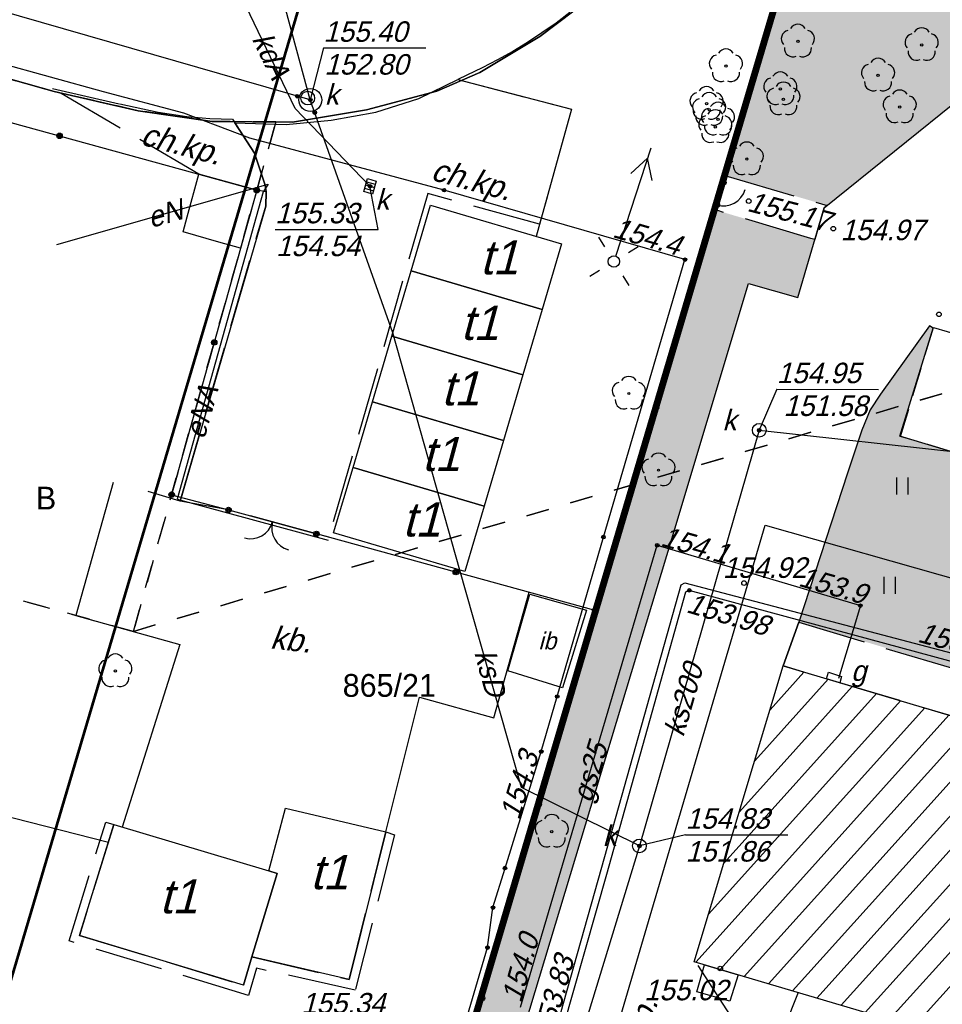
# Model space of a CAD drawing. Extents: x 88043 to 202646, y -79156 to -1177.
# Tile 37 of 54: x 150341 to 154392, y -33913 to -29590. Entities that reach past the tile are written whole.
import ezdxf

# ---------------------------------------------------------------- set-up
doc = ezdxf.new("R2010")
doc.units = ezdxf.units.DM
doc.header["$MEASUREMENT"] = 0
for name, pattern in [('4001', [0]), ('4002', [2, 1, -1]), ('4004', [4, 3, -1]), ('DASHED2', [0.375, 0.25, -0.125]), ('HIDDEN2', [4.7625, 3.175, -1.5875])]:
    doc.linetypes.add(name, pattern=pattern)
doc.layers.get('0').update_dxf_attribs({"color": 11})
doc.layers.add('area', color=6, linetype='Continuous', plot=False)
for name, color, linetype in [('Budynki', 1, 'Continuous'), ('DROGI', 6, 'Continuous'), ('Dzialki', 7, 'Continuous'), ('Elementy_budynkow', 1, 'Continuous'), ('HATCH', 8, 'Continuous'), ('Linie_napowietrzne', 1, 'Continuous'), ('ODGIK_1', 7, 'Continuous'), ('Ogrodzenia', 9, 'Continuous'), ('Roslinnosc', 3, 'Continuous'), ('Rzezba', 8, 'Continuous'), ('sc-proj', 4, 'Continuous'), ('Teksty', 1, 'Continuous'), ('Uz_CO', 6, 'Continuous'), ('Uz_Energia', 1, 'Continuous'), ('Uz_Gaz', 54, 'Continuous'), ('Uz_Kanalizacja', 9, 'Continuous'), ('Uz_Woda', 9, 'Continuous'), ('UZYTKI', 7, 'Continuous')]:
    doc.layers.add(name, color=color, linetype=linetype)
doc.layers.add('ZIELEN', color=82, linetype='Continuous', lineweight=0)

# ---------------------------------------------------------------- blocks, each defined once
blk = doc.blocks.new('1281')
at = {"layer": 'Ogrodzenia', "color": 174, "linetype": 'Continuous'}
for radius in [0.24, 0.16, 0.08]:
    blk.add_circle((0, 0), radius, dxfattribs=at)
blk = doc.blocks.new('2284')
at = {"layer": 'Ogrodzenia', "color": 174, "linetype": 'Continuous'}
blk.add_line((0, 0), (0, 1), dxfattribs=at)
blk = doc.blocks.new('1284')
at = {"layer": 'Ogrodzenia', "color": 174, "linetype": 'Continuous'}
blk.add_arc((0, 2), 2, -90, 0, dxfattribs=at)
blk = doc.blocks.new('2283')
at = {"layer": 'Ogrodzenia', "color": 174, "linetype": 'Continuous'}
blk.add_line((0, 0), (0, 1), dxfattribs=at)
blk = doc.blocks.new('1283')
at = {"layer": 'Ogrodzenia', "color": 174, "linetype": 'Continuous'}
for centre, start, end in [((0, 2), -90, 0), ((0, -2), 0, 90)]:
    blk.add_arc(centre, 2, start, end, dxfattribs=at)
blk = doc.blocks.new('1422')
at = {"layer": 'Roslinnosc', "color": 3, "linetype": 'Continuous'}
blk.add_circle((0, 0), 0.1, dxfattribs=at)
for centre, start, end in [((-0.71, 0.23), -257.5, -138.25), ((0, 0.75), 30.19, -210.23), ((0.71, 0.23), -41.7, 77.49), ((-0.44, -0.61), -185.67, -66.55), ((0.44, -0.61), -113.76, 5.74)]:
    blk.add_arc(centre, 0.75, start, end, dxfattribs=at)
blk = doc.blocks.new('1363')
at = {"layer": 'Linie_napowietrzne', "color": 174, "linetype": 'Continuous'}
for p, q in [((0, 1.5), (0, 2.5)), ((-1.5, 0), (-2.5, 0)), ((1.5, 0), (2.5, 0)), ((0, -1.5), (0, -2.5))]:
    blk.add_line(p, q, dxfattribs=at)
blk = doc.blocks.new('1766')
at = {"layer": 'Uz_Energia', "color": 1, "linetype": 'Continuous'}
for radius in [0.16, 0.08]:
    blk.add_circle((0, 0), radius, dxfattribs=at)
blk = doc.blocks.new('1736')
at = {"layer": 'Uz_CO', "color": 6, "linetype": 'Continuous'}
for radius in [0.16, 0.08]:
    blk.add_circle((0, 0), radius, dxfattribs=at)
blk = doc.blocks.new('1722')
at = {"layer": 'Uz_Kanalizacja', "color": 9, "linetype": 'Continuous'}
blk.add_circle((0, 0), 0.6, dxfattribs=at)
blk = doc.blocks.new('1811')
at = {"layer": 'Rzezba', "color": 8, "linetype": 'Continuous'}
blk.add_circle((0, 0), 0.2, dxfattribs=at)
blk = doc.blocks.new('1746')
at = {"layer": 'Uz_Gaz', "color": 54, "linetype": 'Continuous'}
for radius in [0.16, 0.08]:
    blk.add_circle((0, 0), radius, dxfattribs=at)
blk = doc.blocks.new('1726')
at = {"layer": 'Uz_Kanalizacja', "color": 9, "linetype": 'Continuous'}
for radius in [0.16, 0.08]:
    blk.add_circle((0, 0), radius, dxfattribs=at)
blk = doc.blocks.new('1047')
at = {"layer": 'Linie_napowietrzne', "color": 1, "linetype": 'Continuous'}
blk.add_line((0, 0.5), (0, 10.5), dxfattribs=at)
blk = doc.blocks.new('1046')
at = {"layer": 'Linie_napowietrzne', "color": 1, "linetype": 'Continuous'}
for p in [(-1, 7.8), (1, 7.8)]:
    blk.add_line(p, (0, 9.53), dxfattribs=at)
blk = doc.blocks.new('1361')
at = {"layer": 'Linie_napowietrzne', "color": 174, "linetype": 'Continuous'}
blk.add_circle((0, 0), 0.5, dxfattribs=at)
blk = doc.blocks.new('1450')
at = {"layer": 'Roslinnosc', "color": 3, "linetype": 'Continuous'}
for p, q in [((-0.5, -0.75), (-0.5, 0.75)), ((0.5, -0.75), (0.5, 0.75))]:
    blk.add_line(p, q, dxfattribs=at)
blk = doc.blocks.new('mroczocza')
at = {"layer": 'Budynki', "color": 7, "linetype": '4001'}
for points in [[(-6.93, 54.47, 0), (-6.08, 57.35, 0), (-0.33, 55.65, 0), (-1.18, 52.77, 0), (-6.93, 54.47, 0)], [(-7.78, 51.6, 0), (-6.93, 54.47, 0), (-1.18, 52.77, 0), (-2.03, 49.9, 0), (-7.78, 51.6, 0)], [(-8.63, 48.72, 0), (-7.78, 51.6, 0), (-2.03, 49.9, 0), (-2.88, 47.02, 0), (-8.63, 48.72, 0)], [(-9.48, 45.84, 0), (-8.63, 48.72, 0), (-2.88, 47.02, 0), (-3.73, 44.14, 0), (-9.48, 45.84, 0)], [(-10.34, 42.97, 0), (-9.48, 45.84, 0), (-3.73, 44.14, 0), (-4.58, 41.27, 0), (-10.34, 42.97, 0)], [(-1.72, 40.28, 0), (0.76, 39.57, 0), (-0.29, 36.16, 0), (-2.69, 36.9, 0), (-1.72, 40.28, 0)], [(17.308, 20.639, 0), (7.654, 23.493, 0), (5.5, 24.13, 0), (9.4, 37.12, 0), (18.353, 34.461, 0), (27.312, 31.81, 0), (27.67, 33, 0), (30.31, 32.14, 0), (29.97, 31.01, 0), (32.629, 30.185, 0), (34.32, 29.68, 0), (30.52, 16.75, 0), (25.08, 18.3, 0), (23.092, 11.366, 0), (21.99, 7.52, 0), (14.19, 9.83, 0), (17.308, 20.639, 0)], [(-13.923, 24.354, 0), (-12.815, 28.009, 0), (-13.18, 28.12, 0), (-12.45, 30.88, 0), (-8.04, 29.84, 0), (-9.66, 23.35, 0), (-13.923, 24.354, 0)], [(-19.99, 30.16, 0), (-13.18, 28.12, 0), (-12.815, 28.009, 0), (-13.923, 24.354, 0), (-14.3, 23.11, 0), (-21.49, 25.29, 0), (-19.99, 30.16, 0)]]:
    blk.add_polyline3d(points, dxfattribs=at)
at = {"layer": 'DROGI', "color": 8, "linetype": '4001'}
for p, q in [((0.034, 65.803), (-0.571, 65.347)), ((-0.571, 65.347), (-1.192, 64.911)), ((-1.192, 64.911), (-1.826, 64.495)), ((-1.826, 64.495), (-2.475, 64.101)), ((-2.475, 64.101), (-3.135, 63.729)), ((-3.135, 63.729), (-3.808, 63.379)), ((-3.808, 63.379), (-4.491, 63.052)), ((-4.491, 63.052), (-4.89, 62.87)), ((-4.89, 62.87), (0.11, 61.56)), ((11.2, 57.23, 154.981), (18.17, 62.85, 154.881)), ((0.11, 61.56), (-1.44, 55.978)), ((-14.68, 60.96), (-13.81, 59.63)), ((-13.81, 59.63), (-13.34, 58.23)), ((-13.34, 58.23), (-13.3, 57.93)), ((-13.3, 57.93), (-13.32, 57.31)), ((-13.32, 57.31), (-17.08, 44.36)), ((10.05, 53.3, 154.951), (11.2, 57.23, 154.981)), ((4.29, 41.97, 154.941), (7.88, 53.91, 154.961)), ((7.88, 53.91, 154.961), (10.05, 53.3, 154.951)), ((15.82, 52.05, 155.001), (13.67, 49.06, 154.981)), ((14.52, 47.21, 155.101), (15.99, 51.95, 155.001)), ((15.99, 51.95, 155.001), (15.82, 52.05, 155.001)), ((13.67, 49.06, 154.981), (13.22, 48.37, 154.971)), ((13.22, 48.37, 154.971), (12.85, 47.47, 154.971)), ((12.85, 47.47, 154.971), (12.22, 45.59, 154.951)), ((25.53, 43.88, 154.581), (14.52, 47.21, 155.101)), ((12.22, 45.59, 154.951), (10.09, 39.05, 154.901)), ((-20.01, 45.18), (-21.65, 39.34)), ((-17.08, 44.36), (-18.48, 44.78)), ((2.08, 34.65, 154.921), (4.29, 41.97, 154.941)), ((-3.3, 34.84), (-1.749, 40.356)), ((-21.65, 39.34), (-17.09, 38.07)), ((10.09, 39.05, 154.901), (9.4, 37.12)), ((-17.09, 38.07), (-19.616, 30.048)), ((-8.04, 29.84), (-6.57, 35.75)), ((-6.57, 35.75), (-3.3, 34.84)), ((-1.97, 21.22, 154.921), (2.08, 34.65, 154.921))]:
    blk.add_line(p, q, dxfattribs=at)
at = {"layer": 'DROGI', "color": 8, "linetype": '4004'}
for p, q in [((-6.6, 62.03), (-4.89, 62.87)), ((-4.89, 62.87), (0.11, 61.56)), ((-16.255, 58.711), (-22.68, 62.48)), ((-22.68, 62.48), (-19.73, 61.8)), ((-8.48, 61.44), (-6.6, 62.03)), ((-19.73, 61.8), (-18.04, 61.44)), ((-18.04, 61.44), (-16.78, 61.24)), ((-10.44, 61.08), (-8.48, 61.44)), ((0.11, 61.56), (-1.29, 56.52)), ((-16.78, 61.24), (-15.77, 61.15)), ((-15.77, 61.15), (-14.78, 61.12)), ((-14.78, 61.12), (-13.81, 59.63)), ((-14.68, 60.96), (-12.42, 60.9)), ((-13.81, 59.63), (-14.68, 60.96)), ((-12.42, 60.9), (-10.44, 61.08)), ((-13.81, 59.63), (-13.34, 58.23)), ((-13.34, 58.23), (-13.81, 59.63)), ((-16.77, 56.84), (-16.255, 58.711)), ((-13.71, 58.01), (-16.255, 58.711)), ((-16.255, 58.711), (-13.71, 58.01)), ((6.78, 58.34, 155.281), (6.872, 58.644)), ((6.872, 58.644), (6.99, 58.61, 155.191)), ((6.99, 58.61, 155.191), (11.09, 57.41, 155.091)), ((-13.71, 58.01), (-14.421, 55.467)), ((-13.3, 57.93), (-13.71, 58.01)), ((-13.34, 58.23), (-13.3, 57.93)), ((-13.3, 57.93), (-13.34, 58.23)), ((-13.32, 57.31), (-13.3, 57.93)), ((6.49, 57.36, 155.251), (6.78, 58.34, 155.281)), ((-6.2, 57.86), (-10.548, 42.771)), ((-1.29, 56.52), (-6.2, 57.86)), ((-17.08, 44.36), (-13.32, 57.31)), ((6.426, 57.144), (6.49, 57.36, 155.251)), ((6.54, 57.11, 155.191), (6.426, 57.144)), ((10.62, 55.89, 155.081), (6.54, 57.11, 155.191)), ((11.2, 57.23, 154.981), (10.793, 55.838)), ((11.09, 57.41, 155.091), (11.334, 57.338)), ((11.334, 57.338), (11.2, 57.23, 154.981)), ((-16.95, 56.18), (-16.77, 56.84)), ((-15.38, 55.72), (-16.95, 56.18)), ((10.793, 55.838), (10.62, 55.89, 155.081)), ((-14.421, 55.467), (-15.38, 55.72)), ((-14.95, 43.97), (-17.08, 44.36)), ((-11.09, 42.92), (-14.95, 43.97)), ((-10.548, 42.771), (-11.09, 42.92)), ((9.4, 37.12), (10.09, 39.05, 154.901)), ((10.09, 39.05, 154.901), (14.06, 37.84, 154.861)), ((14.06, 37.84, 154.861), (25.14, 34.57, 154.741)), ((18.353, 34.461), (9.4, 37.12)), ((-21.95, 25.05), (-20.34, 30.27)), ((-20.34, 30.27), (-19.99, 30.16)), ((-19.99, 30.16), (-21.49, 25.29)), ((-9.66, 23.35), (-8.04, 29.84)), ((-8.04, 29.84), (-7.66, 29.71)), ((-7.66, 29.71), (-9.39, 22.89)), ((-21.49, 25.29), (-14.3, 23.11)), ((-14.07, 22.66), (-21.95, 25.05)), ((-14.3, 23.11), (-13.923, 24.354)), ((-13.923, 24.354), (-9.66, 23.35)), ((-13.72, 23.85), (-14.07, 22.66)), ((-9.39, 22.89), (-13.72, 23.85))]:
    blk.add_line(p, q, dxfattribs=at)
at = {"layer": 'Dzialki', "color": 7, "linetype": '4001'}
for p, q in [((-8.66, 6.39), (12.74, 78.6)), ((12.74, 78.6), (-8.66, 6.39)), ((-22.6, 62.34), (-46.45, 68.99)), ((-46.45, 68.99), (-22.6, 62.34)), ((1.14, 66.59), (-1.28, 64.75)), ((-1.28, 64.75), (1.14, 66.59)), ((-1.28, 64.75), (-3.91, 63.18)), ((-3.91, 63.18), (-1.28, 64.75)), ((-3.91, 63.18), (-5.8, 62.36)), ((-5.8, 62.36), (-3.91, 63.18)), ((-18.92, 61.5), (-22.6, 62.34)), ((-22.6, 62.34), (-18.92, 61.5)), ((-5.8, 62.36), (-8.89, 61.53)), ((-8.89, 61.53), (-5.8, 62.36)), ((-15.67, 61.03), (-18.92, 61.5)), ((-18.92, 61.5), (-15.67, 61.03)), ((-8.89, 61.53), (-12.14, 61)), ((-12.14, 61), (-8.89, 61.53)), ((-12.14, 61), (-15.67, 61.03)), ((-15.67, 61.03), (-12.14, 61))]:
    blk.add_line(p, q, dxfattribs=at)
at = {"layer": 'Elementy_budynkow', "color": 7, "linetype": '4001'}
blk.add_polyline3d([(7.428, 23.56, 0), (7.06, 22.41, 0), (5.61, 22.82, 0), (5.954, 23.996, 0), (7.428, 23.56, 0)], dxfattribs=at)
at = {"layer": 'ODGIK_1', "color": 3, "linetype": '4001', "lineweight": 53}
blk.add_polyline3d([(-27.84, 12.071, 0), (-6.445, 84.288, 0), (-4.9, 88.047, 0), (-2.626, 91.417, 0), (0.284, 94.248, 0), (26.977, 115.506, 0), (30.197, 117.589, 0), (33.738, 119.022, 0), (37.501, 119.759, 0), (41.334, 119.763, 0), (45.086, 119.039, 0), (119.877, 97.023, 0), (123.539, 95.541, 0), (126.841, 93.358, 0), (129.646, 90.579, 0), (131.857, 87.296, 0), (133.367, 83.652, 0), (134.141, 79.778, 0), (134.132, 75.826, 0), (127.805, 12.99, 0)], dxfattribs=at)
at = {"layer": 'Ogrodzenia', "color": 184, "linetype": '4001'}
for p, q in [((6.78, 58.34), (11.363, 73.472)), ((-31.03, 62.78), (-13.71, 58.01)), ((-13.71, 58.01), (-17.45, 44.64)), ((6.49, 57.36), (1.15, 39.56)), ((-17.45, 44.64), (-14.95, 43.97)), ((1.15, 39.56), (-11.09, 42.92)), ((1.15, 39.56), (-3.82, 22.54)), ((-3.82, 22.54), (-8.54, 6.64))]:
    blk.add_line(p, q, dxfattribs=at)
at = {"layer": 'Rzezba', "color": 6, "linetype": 'Continuous'}
blk.add_circle((6.64, 23.84, 155.025), 0.1, dxfattribs=at)
at = {"layer": 'Uz_CO', "color": 135, "linetype": '4001'}
for p, q in [((1.44, 28.29), (4.92, 40.69)), ((4.92, 40.69), (5.09, 40.77)), ((5.09, 40.77), (18.94, 37.13, 153.691)), ((5.12, 40.36), (1.65, 27.96)), ((5.28, 40.44, 153.981), (5.12, 40.36)), ((18.56, 36.84), (5.28, 40.44, 153.981)), ((-0.73, 20.58, 153.831), (1.44, 28.29)), ((1.65, 27.96), (-0.39, 20.81))]:
    blk.add_line(p, q, dxfattribs=at)
at = {"layer": 'Uz_Energia', "color": 1, "linetype": '4001'}
for p, q in [((-20.44, 62.32), (-42.71, 68.51)), ((-16.91, 61.39), (-20.44, 62.32)), ((-14.02, 60.29), (-16.91, 61.39)), ((-5.49, 58.01), (-14.02, 60.29)), ((-22.49, 55.63), (-13.21, 58.28)), ((-13.435, 57.933), (-17.202, 44.451)), ((-13.21, 58.28), (-13.435, 57.933)), ((5.09, 54.96), (-5.49, 58.01)), ((1.51, 42.78), (5.09, 54.96)), ((-17.202, 44.451), (-10.582, 42.645)), ((-0.52, 35.78), (1.51, 42.78)), ((-1.22, 33.36), (-0.52, 35.78)), ((-2.81, 28.25), (-1.22, 33.36)), ((-31.58, 32.28), (-20.227, 29.392)), ((-3.34, 26.51), (-2.81, 28.25)), ((-3.58, 24.76), (-3.34, 26.51)), ((-4.7, 20.98), (-3.58, 24.76))]:
    blk.add_line(p, q, dxfattribs=at)
at = {"layer": 'Uz_Gaz', "color": 54, "linetype": '4001'}
for p, q in [((-2.13, 22.14), (3.87, 42.42)), ((3.87, 42.42), (12.79, 39.77)), ((12.79, 39.77), (11.838, 36.576))]:
    blk.add_line(p, q, dxfattribs=at)
blk.add_polyline3d([(11.39, 36.85, 0), (11.97, 36.659, 0), (11.888, 36.381, 0), (11.303, 36.554, 0), (11.39, 36.85, 0)], dxfattribs=at)
at = {"layer": 'Uz_Kanalizacja', "color": 14, "linetype": '4001'}
for p, q in [((-11.36, 61.97), (-37.95, 69.64)), ((-11.36, 61.97), (-13.049, 68.196)), ((-12.02, 61.59), (-14.43, 66.6, 155.281)), ((-7.737, 51.744), (-11.36, 61.97)), ((-8.74, 58.18), (-12.02, 61.59)), ((-4.792, 41.333), (-7.737, 51.744)), ((8.35, 47.47, 154.951), (3.09, 29.22, 154.831)), ((8.35, 47.47, 154.951), (46.16, 43.34, 154.141)), ((-2.092, 31.788), (-4.792, 41.333)), ((3.09, 29.22, 154.831), (-2.092, 31.788)), ((3.09, 29.22, 154.831), (-0.24, 18.36, 154.811)), ((5.649, 23.97), (11.072, 15.637, 160.714)), ((10.065, 22.78), (7.91, 17.44, 154.821)), ((10.065, 22.78), (7.91, 17.44, 154.821))]:
    blk.add_line(p, q, dxfattribs=at)
at = {"layer": 'Uz_Kanalizacja', "color": 14, "linetype": 'Continuous'}
for p, q in [((-10.787, 64.254), (-11.36, 61.97)), ((-10.787, 64.254), (-6.283, 64.252)), ((-8.889, 58.381), (-8.506, 58.267)), ((-8.974, 58.093), (-8.591, 57.979)), ((-8.932, 58.237), (-8.548, 58.123)), ((-8.377, 56.283), (-8.74, 58.18)), ((-12.904, 56.285), (-8.377, 56.283)), ((9.121, 49.267), (8.35, 47.47)), ((9.121, 49.267), (13.586, 49.265)), ((5.119, 29.704), (3.09, 29.22)), ((5.119, 29.704), (9.612, 29.702))]:
    blk.add_line(p, q, dxfattribs=at)
blk.add_lwpolyline([(-8.463, 58.411), (-8.634, 57.836), (-9.017, 57.949), (-8.846, 58.524), (-8.463, 58.411)], dxfattribs=at)
for centre, radius in [((-11.36, 61.97), 0.5), ((-11.47, 62.05), 0.3)]:
    blk.add_circle(centre, radius, dxfattribs=at)
at = {"layer": 'Uz_Woda', "color": 5, "linetype": '4001'}
for p, q in [((-1.75, 8.1), (8.61, 43.3)), ((8.61, 43.3), (18.021, 40.624))]:
    blk.add_line(p, q, dxfattribs=at)
at = {"layer": 'UZYTKI', "color": 184, "linetype": '4002'}
for points in [[(114.23, 77.83, 0), (-19.129, 38.638, 0), (-12.872, 61.006, 0), (-15.67, 61.03, 0), (-18.92, 61.5, 0), (-22.6, 62.34, 0), (-46.45, 68.99, 0)], [(-52.686, 47.919, 0), (-19.129, 38.638, 0), (114.23, 77.83, 0)], [(-12.872, 61.006, 0), (-19.129, 38.638, 0), (-52.686, 47.919, 0), (-46.45, 68.99, 0), (-22.6, 62.34, 0), (-18.92, 61.5, 0), (-15.67, 61.03, 0), (-12.872, 61.006, 0)]]:
    blk.add_polyline3d(points, dxfattribs=at)
at = {"layer": 'Linie_napowietrzne', "color": 1, "xscale": 0.5, "yscale": 0.5, "zscale": 0.5, "rotation": 341.90137}
for name in ['1047', '1046']:
    blk.add_blockref(name, (1.97, 54.88), dxfattribs=at)
at = {"layer": 'Linie_napowietrzne', "color": 184, "xscale": 0.5, "yscale": 0.5, "zscale": 0.5}
for name, rotation in [('1363', 31.99999699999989), ('1361', 359.9900000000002)]:
    blk.add_blockref(name, (1.97, 54.88), dxfattribs=dict(at, rotation=rotation))
at = {"layer": 'Ogrodzenia', "color": 184, "xscale": 0.5, "yscale": 0.5, "zscale": 0.5}
for p in [(-22.37, 60.395), (6.78, 58.34), (-13.71, 58.01), (-13.71, 58.01), (6.49, 57.36), (-15.58, 51.325), (3.82, 48.46), (-17.45, 44.64), (-17.45, 44.64), (-14.95, 43.97), (-11.09, 42.92), (-4.97, 41.24), (1.15, 39.56), (1.15, 39.56), (1.15, 39.56), (-1.335, 31.05), (-3.82, 22.54), (-3.82, 22.54)]:
    blk.add_blockref('1281', p, dxfattribs=at)
at = {"layer": 'Ogrodzenia', "color": 184, "xscale": 0.5}
for name, p, yscale, rotation in [('2284', (6.49, 57.36), 1.022008, 343.515547), ('2283', (-14.95, 43.97), 4.000262, 254.782568)]:
    blk.add_blockref(name, p, dxfattribs=dict(at, yscale=yscale, rotation=rotation))
at = {"layer": 'Ogrodzenia', "color": 184, "xscale": 0.5, "yscale": 0.5, "zscale": 0.5}
for name, p, rotation in [('1284', (6.49, 57.36), 343.515547), ('1283', (-13.02, 43.445), 254.782568)]:
    blk.add_blockref(name, p, dxfattribs=dict(at, rotation=rotation))
at = {"layer": 'Roslinnosc', "color": 104, "xscale": 0.5, "yscale": 0.5, "zscale": 0.5}
for name, p in [('1422', (10.048, 64.542)), ('1422', (15.484, 64.389)), ('1422', (6.889, 63.458)), ('1422', (13.57, 63.049)), ('1422', (9.278, 62.453)), ('1422', (9.414, 62.003)), ('1422', (6.038, 61.808)), ('1422', (6.153, 61.543)), ('1422', (14.519, 61.657)), ('1422', (6.542, 61.116)), ('1422', (6.421, 60.786)), ('1422', (7.806, 59.374)), ('1422', (2.625, 49.084)), ('1422', (3.927, 45.717)), ('1450', (14.645, 45.023)), ('1450', (14.082, 40.662)), ('1422', (-19.92, 36.9)), ('1422', (-0.758, 29.852))]:
    blk.add_blockref(name, p, dxfattribs=at)
at = {"layer": 'Rzezba', "color": 8, "xscale": 0.5, "yscale": 0.5, "zscale": 0.5}
for p in [(7.89, 57.53, 155.171), (11.6, 56.32, 154.971), (16.24, 52.56, 154.991), (7.68, 40.76, 154.921)]:
    blk.add_blockref('1811', p, dxfattribs=at)
at = {"layer": 'Uz_CO', "color": 135, "xscale": 0.5, "yscale": 0.5, "zscale": 0.5}
blk.add_blockref('1736', (5.28, 40.44, 153.981), dxfattribs=at)
at = {"layer": 'Uz_Energia', "color": 1, "xscale": 0.5, "yscale": 0.5, "zscale": 0.5}
for p in [(-5.49, 58.01), (5.09, 54.96), (1.51, 42.78), (-0.52, 35.78), (-1.22, 33.36), (-2.81, 28.25), (-3.34, 26.51), (-3.58, 24.76)]:
    blk.add_blockref('1766', p, dxfattribs=at)
at = {"layer": 'Uz_Gaz', "color": 54, "xscale": 0.5, "yscale": 0.5, "zscale": 0.5}
for p in [(3.87, 42.42), (12.79, 39.77)]:
    blk.add_blockref('1746', p, dxfattribs=at)
at = {"layer": 'Uz_Kanalizacja', "color": 14, "xscale": 0.5, "yscale": 0.5, "zscale": 0.5}
for name, p in [('1726', (-11.93, 62.134)), ('1726', (-11.36, 61.97)), ('1726', (-11.163, 61.415)), ('1722', (8.35, 47.47, 154.951)), ('1726', (8.35, 47.47, 154.951)), ('1722', (3.09, 29.22, 154.831)), ('1726', (3.09, 29.22, 154.831))]:
    blk.add_blockref(name, p, dxfattribs=at)
at = {"layer": 'Uz_Kanalizacja', "color": 14, "xscale": 0.5, "yscale": 0.5, "zscale": 0.5, "rotation": 343.4733449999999}
blk.add_blockref('1726', (-8.74, 58.18), dxfattribs=at)
at = {"layer": 'Budynki', "color": 7, "oblique": 15}
for p in [(-3.915, 54.31), (-4.765, 51.435), (-5.615, 48.56), (-6.465, 45.68), (-7.32, 42.805), (-11.373, 27.32), (-17.988, 26.26)]:
    blk.add_text('t1', height=1.5, rotation=359.97, dxfattribs=at).set_placement(p)
blk.add_text('ib', height=0.75, dxfattribs=at).set_placement((-1.348, 37.845))
at = {"layer": 'DROGI', "color": 8, "oblique": 15}
for s, rotation, p in [('ch.kp.', 344.9696, (-18.865, 60.027)), ('ch.kp.', 344.735, (-6.117, 58.477)), ('j.kp.', 73.5212, (3.221, 20.013))]:
    blk.add_text(s, height=1, rotation=rotation, dxfattribs=at).set_placement(p)
at = {"layer": 'Dzialki', "color": 7}
blk.add_text('865/21', height=1, dxfattribs=at).set_placement((-9.937, 35.767))
at = {"layer": 'Rzezba', "color": 8, "oblique": 15}
blk.add_text('155.17', height=0.9, rotation=345.2869, dxfattribs=at).set_placement((7.779, 57.107))
for s, p in [('154.97', (11.923, 55.814)), ('154.92', (6.749, 40.988))]:
    blk.add_text(s, height=0.9, dxfattribs=at).set_placement(p)
at = {"layer": 'Rzezba', "color": 6, "oblique": 15}
blk.add_text('155.02', height=0.9, dxfattribs=at).set_placement((3.296, 22.443))
at = {"layer": 'Teksty', "color": 1, "oblique": 15}
blk.add_text('kb.', height=1, rotation=353.5466, dxfattribs=at).set_placement((-13.147, 37.895))
at = {"layer": 'Uz_CO', "color": 135, "oblique": 15}
for s, rotation, p in [('153.98', 343.1507, (5.104, 39.495)), ('153.69', 344.6012, (15.262, 38.193)), ('153.83', 74.5214, (-0.737, 20.701))]:
    blk.add_text(s, height=0.9, rotation=rotation, dxfattribs=at).set_placement(p)
at = {"layer": 'Uz_Energia', "color": 1, "oblique": 15}
for s, rotation, p in [('eN', 15.9372, (-18.362, 56.341)), ('154.4', 343.8724, (1.868, 55.962)), ('eNA', 74.3891, (-16.015, 47.028)), ('154.3', 73.1132, (-2.193, 30.317))]:
    blk.add_text(s, height=0.9, rotation=rotation, dxfattribs=at).set_placement(p)
at = {"layer": 'Uz_Gaz', "color": 54, "oblique": 15}
for s, rotation, p in [('154.1', 343.94, (3.98, 42.413)), ('153.9', 343.9458, (10.031, 40.646)), ('g', 359.97, (12.379, 36.46)), ('gs25', 73.1786, (0.965, 31.075)), ('154.0', 74.3842, (-2.111, 22.288))]:
    blk.add_text(s, height=0.9, rotation=rotation, dxfattribs=at).set_placement(p)
at = {"layer": 'Uz_Kanalizacja', "color": 14, "oblique": 15}
for s, rotation, p in [('155.40', 359.97, (-10.787, 64.524)), ('kdA', 295.6893, (-13.936, 64.656)), ('152.80', 359.97, (-10.745, 63.084)), ('k', 359.97, (-10.724, 61.764)), ('k', 359.97, (-8.505, 57.155)), ('155.33', 359.97, (-12.904, 56.555)), ('154.54', 359.97, (-12.864, 55.115)), ('154.95', 359.97, (9.121, 49.537)), ('151.58', 359.97, (9.417, 48.097)), ('k', 359.97, (6.735, 47.47)), ('ksD', 285.124, (-4.167, 37.712)), ('ks200', 73.9702, (5.02, 33.965)), ('154.83', 359.97, (5.119, 29.974)), ('k', 359.97, (1.475, 29.22)), ('151.86', 359.97, (5.118, 28.534)), ('155.34', 359.97, (-11.76, 21.868))]:
    blk.add_text(s, height=0.9, rotation=rotation, dxfattribs=at).set_placement(p)
at = {"layer": 'UZYTKI', "color": 184}
blk.add_text('B', height=1, dxfattribs=at).set_placement((-23.409, 43.992))

msp = doc.modelspace()

# ---------------------------------------------------------------- hatches: boundary and pattern name
at = {"layer": 'HATCH', "linetype": 'Continuous', "lineweight": 0}
h = msp.add_hatch(dxfattribs=at)
h.set_pattern_fill('ANSI31', color=256, scale=800, angle=3, style=0)
h.paths.add_polyline_path([(159378.42, -36699.039), (159534.82, -36178.739), (159678.12, -36221.639), (159808.42, -35787.039), (159514.22, -35698.739), (159894.92, -34456.639), (160696.72, -34521.439), (160907.02, -34566.039), (160362.82, -36413.139), (161066.52, -36623.339), (160978.42, -36916.439), (160907.751, -37151.736)], flags=16)
h.paths.add_polyline_path([(153138.311, -34846.971), (152751.877, -36138.604), (154629.328, -36693.128), (160131.52, -38322.539), (161567.92, -38747.639), (162016.92, -37220.639), (161620.938, -37104.576), (161705.92, -36814.639), (161945.912, -36886.637), (162489.92, -35035.639), (162475.723, -35031.427), (162537.92, -34814.639), (162682.107, -34856.006), (162909.919, -34087.642), (161039.72, -33528.939), (161077.92, -33412.639), (160873.32, -33353.439), (161150.92, -32435.639), (160578.92, -32258.639), (160586.92, -32231.639), (158413.52, -31581.039), (158241.151, -32155.868), (157809.52, -32026.439), (157098.227, -34402.928), (157524.591, -34531.726), (157350.92, -35106.639), (158219.886, -35366.629), (158108.42, -35747.939), (158509.82, -35869.239), (158350.926, -36393.617)])
h.paths.add_polyline_path([(154072.034, -33954.033), (154075.134, -33943.885), (155806.119, -34459.641), (156184.92, -33171.639), (156015.82, -33121.139), (155749.92, -33038.639), (155783.92, -32925.639), (155519.92, -32839.639), (155484.66, -32958.799), (153692.92, -32427.639), (153302.92, -33726.639)], flags=17)
at = {"layer": 'ZIELEN', "linetype": 'Continuous', "transparency": 33554483}
h = msp.add_hatch(color=256, dxfattribs=at)
h.paths.add_polyline_path([(161756.539, -31778.097), (162254.92, -31341.639), (162301.92, -31197.639), (162070.92, -30648.639), (161584.92, -30508.639), (161551.686, -30629.487), (161398.436, -30584.279), (161460.446, -30383.419), (161311.789, -30341.001), (161030.92, -31300.639), (160844.587, -31245.714), (160594.92, -32076.639), (161576.42, -32373.539)], flags=17)
h.paths.add_polyline_path([(161477.92, -32540.639), (161202.318, -32456.244), (161019.92, -33044.639), (161290.92, -33131.639)], flags=17)
h.paths.add_polyline_path([(155266.92, -32682.639), (155390.92, -32616.639), (156741.967, -33018.653), (156781.92, -32888.639), (156000.939, -32649.433), (155114.92, -32382.639), (155305.92, -31751.639), (154204.92, -31418.639), (154351.92, -30944.639), (154334.92, -30934.639), (154074.92, -31302.639), (154037.92, -31392.639), (153761.92, -32234.639)], flags=17)
h.paths.add_polyline_path([(160488.92, -35827.639), (160856.92, -34580.639), (159925.92, -34504.639), (159607.114, -35561.686)], flags=17)
h.paths.add_polyline_path([(158098.898, -36275.929), (158127.92, -36179.639), (155037.92, -35234.639), (155003.92, -35358.639)], flags=17)
h.paths.add_polyline_path([(160937.92, -38951.639), (160975.92, -38819.639), (160058.92, -38543.639), (160111.92, -38372.639), (154636.12, -36749.039), (154494.92, -37211.639), (154512.92, -37282.639), (154540.92, -37331.639), (154579.92, -37357.639), (154639.056, -37373.409)])
h.paths.add_polyline_path([(159654.92, -36266.639), (159571.92, -36240.639), (159446.534, -36663.939), (159529.92, -36688.639)], flags=17)
h.paths.add_polyline_path([(162015.92, -36853.639), (162213.897, -36911.716), (161669.02, -38767.939), (162023.42, -38870.089), (161839.92, -38557.639), (162854.92, -35099.639), (162842.92, -35088.639), (162654.734, -35033.709), (162638.92, -35106.639), (162534.92, -35080.639)])
h.paths.add_polyline_path([(162953.92, -34122.439), (162733.92, -34858.639), (163067.92, -34950.639), (163151.92, -34897.639)], flags=17)
h.paths.add_polyline_path([(161630.92, -33584.639), (161614.92, -33643.639), (162933.52, -34042.439), (162915.92, -33973.639)], flags=17)
h.paths.add_polyline_path([(161412.612, -33581.549), (161428.852, -33525.619), (161122.92, -33433.639), (161103.92, -33491.639)], flags=17)
h.paths.add_polyline_path([(155823.568, -34566.964), (155616.508, -35243.197), (156587.92, -35540.639), (157243.212, -33381.537), (156266.92, -33092.639), (155835.92, -34526.639), (155791.722, -34513.717), (155787.641, -34527.482), (155823.572, -34527.482), (155823.572, -34566.964)], flags=17)
h.paths.add_polyline_path([(155219.883, -35054.852), (155598.027, -35162.921), (155219.663, -35050.767), (155199.92, -35115.639)], flags=17)
h.paths.add_polyline_path([(157204.92, -33012.639), (156933.206, -32936.719), (156895.649, -33065.574), (157300.92, -33184.639), (157710.92, -31818.639), (157582.92, -31773.639)], flags=17)
h.paths.add_polyline_path([(153954.79, -34337.902), (154075.134, -33943.885), (155807.618, -34460.088), (155807.784, -34459.53), (154071.879, -33942.89)], flags=17)
h.paths.add_polyline_path([(153135.292, -34863.683), (153344.056, -34156.87), (153134.604, -34863.48)], flags=17)
h.paths.add_polyline_path([(156382.979, -29553.606), (156075.952, -29464.698), (156172.911, -29130.847), (156483.076, -29220.927)], flags=16)
h.paths.add_polyline_path([(155764.92, -30222.639), (155797.225, -30117.733), (156909.261, -30457.521), (157012.072, -30121.863), (156744.012, -30041.526), (157554.366, -27300.904), (161830.863, -28555.874), (161990.92, -28571.639), (162716.92, -28785.639), (163418.901, -28991.057), (163584.92, -29039.639), (163354.92, -29820.639), (163100.516, -30684.506), (163307.92, -30723.639), (163166.92, -31461.639), (163212.92, -31497.639), (163053.92, -32000.639), (162932.92, -32385.639), (162593.92, -32597.639), (162152.92, -32453.639), (161970.575, -32106.983), (161861.92, -32464.639), (161689.284, -32409.633), (161443.92, -33180.639), (161516.92, -33384.639), (163050.833, -33849.232), (163152.496, -34248.96), (164175.92, -28356.639), (156696.92, -26154.639), (155954.92, -28819.639), (154662.117, -28456.694), (154520.92, -28959.639), (153878.92, -28779.639), (150980.92, -38556.639), (150977.55, -38571.589), (151508.92, -38315.639), (151508.92, -38172.639), (152639.92, -34421.639), (152599.92, -34032.639), (152555.92, -34017.639), (153540.92, -30748.639), (153757.92, -30809.639), (153832.22, -30555.839), (153403.756, -30427.695), (153447.754, -30277.427), (153886.32, -30405.839), (154569.92, -29854.639), (154587.12, -29859.936), (154736.72, -29322.139), (154752.92, -29326.639), (154888.298, -28841.133), (155471.52, -29003.739), (155307.92, -29584.639), (154935.92, -29476.639), (154813.02, -29929.539)])
h.paths.add_polyline_path([(154690.221, -37660.788), (154704.323, -37603.729), (154866.338, -37643.815), (154852.086, -37701.333)])
h.paths.add_polyline_path([(158056.927, -35728.641), (158155.92, -35403.639), (157286.92, -35142.639), (157458.92, -34563.639), (157085.92, -34453.639), (156816.92, -35351.639)])
h.paths.add_polyline_path([(154281.577, -37554.268), (154296.868, -37497.516), (154458.01, -37540.977), (154442.56, -37598.185)])
h.paths.add_polyline_path([(157307.981, -30209.026), (157206.92, -30549.639), (157880.92, -30759.639), (157632.92, -31606.639), (157906.92, -31685.639), (158313.92, -31391.639), (159890.92, -31864.639), (160060.92, -31772.639), (160256.92, -31829.639), (160345.92, -32003.639), (160443.92, -32032.639), (160688.043, -31199.831)])
h.paths.add_polyline_path([(155424.979, -38006.063), (155477.322, -37794.535), (154541.92, -37562.639), (154196.92, -37469.639), (154038.92, -37425.639), (153973.92, -37427.639), (153902.92, -37447.639), (153825.92, -37501.639), (153787.92, -37559.639), (153583.92, -38244.639), (153688.273, -38283.534), (161026.92, -39707.639), (162001.919, -39578.952), (162014.92, -39540.639), (162028.92, -39441.639), (162014.42, -39096.139), (161445.42, -38929.639), (161387.62, -39110.839), (161211.92, -39223.639), (159087.559, -38689.558), (157532.12, -38303.94), (157479.997, -38514.582)])

# ---------------------------------------------------------------- linework, layer by layer
at = {"color": 10, "linetype": 'HIDDEN2', "ltscale": 200, "const_width": 30}
msp.add_lwpolyline([(150980.92, -38556.639), (154026.92, -28279.639), (155954.92, -28819.639), (156696.92, -26154.639), (164175.92, -28356.639), (163103.92, -34528.639), (163542.92, -34639.639), (162352.92, -39535.639), (161026.92, -39707.639), (153456.92, -38238.639), (152249.92, -38497.639), (151491.92, -38321.639)], close=True, dxfattribs=at)
at = {"layer": 'sc-proj', "color": 1, "linetype": 'DASHED2', "ltscale": 500, "elevation": 15490.1}
msp.add_lwpolyline([(154447.565, -31492.053), (154208.27, -31419.678), (154353.021, -30941.089), (154592.315, -31013.464)], close=True, dxfattribs=at)

# ---------------------------------------------------------------- block references
at = {"layer": 'area', "xscale": 100, "yscale": 100, "zscale": 100}
msp.add_blockref('mroczocza', (152752.92, -36139.639), dxfattribs=at)

doc.saveas('drawing.dxf')
